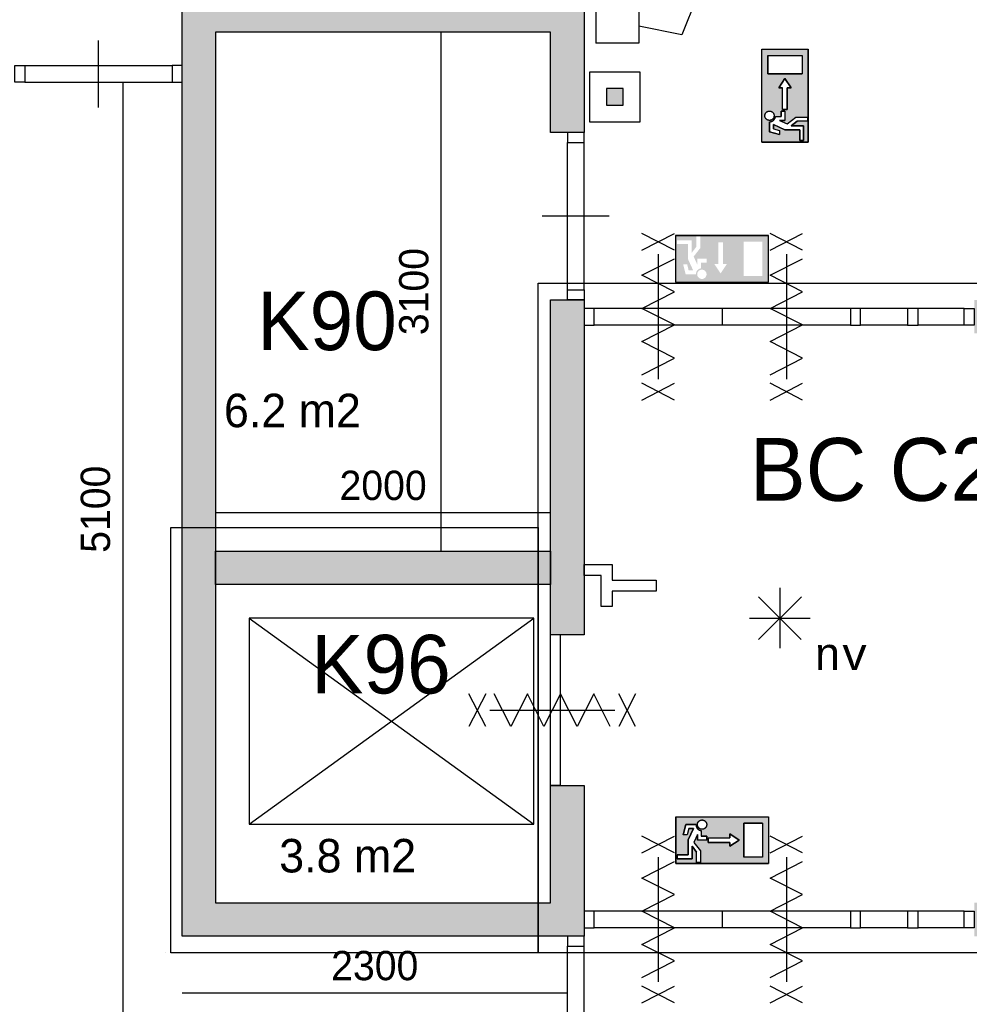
# Model space of a CAD drawing. Extents: x 319440 to 414317, y 3650 to 109188.
# Tile 30 of 46: x 353700 to 359371, y 71812 to 77693. Entities that reach past the tile are written whole.
import ezdxf
from ezdxf.enums import TextEntityAlignment as Align

# ---------------------------------------------------------------- set-up
doc = ezdxf.new("R2010")
doc.units = 0
doc.header["$MEASUREMENT"] = 0
doc.header["$PDMODE"] = 35
doc.header["$PDSIZE"] = -0.5
doc.layers.get('0').update_dxf_attribs({"linetype": 'CONTINUOUS'})
doc.layers.get('DEFPOINTS').update_dxf_attribs({"linetype": 'CONTINUOUS'})
for name, color, linetype in [('AA$1A---_ARCEER', 252, 'CONTINUOUS'), ('AL00---_BRANDBEVEILIGING', 252, 'CONTINUOUS'), ('AL22----_BINNENWAND', 252, 'CONTINUOUS'), ('AL32----_BINNENKOZIJN', 252, 'CONTINUOUS'), ('AM$1A---_MAATVOERING', 252, 'CONTINUOUS'), ('Brandweer', 252, 'CONTINUOUS'), ('LAYER01', 252, 'CONTINUOUS'), ('M2', 252, 'CONTINUOUS'), ('OMPARTIMENTERING', 252, 'CONTINUOUS')]:
    doc.layers.add(name, color=color, linetype=linetype)
doc.styles.add('B-01', font='b-gbp')
doc.styles.add('MONOTXT', font='MONOTXT')
doc.dimstyles.new('BBA_STAND', dxfattribs={"dimtxt": 175, "dimasz": 1, "dimexe": 1, "dimexo": 0.001, "dimgap": 75, "dimtad": 1, "dimdec": 0, "dimzin": 0, "dimdsep": 46, "dimtxsty": 'B-01', "dimblk": 'NONE', "dimblk1": 'NONE', "dimblk2": 'PIJL1', "dimcen": 1, "dimse1": 1, "dimse2": 1, "dimclrd": 256, "dimclre": 1, "dimclrt": 256, "dimadec": 0, "dimazin": 0, "dimtfac": 1, "dimtdec": 0, "dimtmove": 0, "dimatfit": 0, "dimldrblk": 'PIJL1', "dimfxl": 1, "dimtolj": 1, "dimtzin": 0, "dimarcsym": 0})

# ---------------------------------------------------------------- blocks, each defined once
blk = doc.blocks.new('*D88')
at = {"layer": 'AM$1A---_MAATVOERING', "lineweight": -2, "transparency": 16777216}
blk.add_line((354316, 77319.3), (354316, 72219), dxfattribs=at)
at = {"layer": 'DEFPOINTS', "color": 0, "transparency": 16777216}
for p in [(354670.4, 77319.3), (354316, 72219), (354670.4, 72219)]:
    blk.add_point(p, dxfattribs=at)
at = {"layer": 'AM$1A---_MAATVOERING', "transparency": 16777216, "insert": (354153.5, 74769.1), "char_height": 175, "attachment_point": 5, "rotation": 90, "style": 'B-01'}
blk.add_mtext('\\A1;5100', dxfattribs=at)
blk = doc.blocks.new('_None')
blk = doc.blocks.new('PIJL1')
at = {"color": 1, "linetype": 'ByBlock'}
blk.add_line((0, 82.6), (0, -82.6), dxfattribs=at)
blk.add_solid([(-100, 16.7), (-100, -16.7), (0, 0)], dxfattribs=at)
blk = doc.blocks.new('*D89')
at = {"layer": 'AM$1A---_MAATVOERING', "lineweight": -2, "transparency": 16777216}
blk.add_line((354316, 72219), (354316, 69669), dxfattribs=at)
at = {"layer": 'DEFPOINTS', "color": 0, "transparency": 16777216}
for p in [(354670.4, 72219), (354316, 69669), (354316, 69669)]:
    blk.add_point(p, dxfattribs=at)
at = {"layer": 'AM$1A---_MAATVOERING', "transparency": 16777216, "insert": (354153.5, 70944), "char_height": 175, "attachment_point": 5, "rotation": 90, "style": 'B-01'}
blk.add_mtext('\\A1;2550', dxfattribs=at)
blk = doc.blocks.new('*D90')
at = {"layer": 'AM$1A---_MAATVOERING', "lineweight": -2, "transparency": 16777216}
blk.add_line((354670.4, 71880), (356970.4, 71880), dxfattribs=at)
at = {"layer": 'DEFPOINTS', "color": 0, "transparency": 16777216}
for p in [(354670.4, 72219), (356970.4, 72219), (356970.4, 71880)]:
    blk.add_point(p, dxfattribs=at)
at = {"layer": 'AM$1A---_MAATVOERING', "transparency": 16777216, "insert": (355820.4, 72042.5), "char_height": 175, "attachment_point": 5, "style": 'B-01'}
blk.add_mtext('\\A1;2300', dxfattribs=at)
blk = doc.blocks.new('*D96')
at = {"layer": 'AM$1A---_MAATVOERING', "lineweight": -2, "transparency": 16777216}
blk.add_line((356217, 74519), (356217, 77619), dxfattribs=at)
at = {"layer": 'DEFPOINTS', "color": 0, "transparency": 16777216}
for p in [(356217, 77619), (356480, 77619), (356680, 74519)]:
    blk.add_point(p, dxfattribs=at)
at = {"layer": 'AM$1A---_MAATVOERING', "transparency": 16777216, "insert": (356054.5, 76069), "char_height": 175, "attachment_point": 5, "rotation": 90, "style": 'B-01'}
blk.add_mtext('\\A1;3100', dxfattribs=at)
blk = doc.blocks.new('*D97')
at = {"layer": 'AM$1A---_MAATVOERING', "lineweight": -2, "transparency": 16777216}
blk.add_line((356870.4, 74748), (354870.4, 74748), dxfattribs=at)
at = {"layer": 'DEFPOINTS', "color": 0, "transparency": 16777216}
for p in [(354870.4, 74748), (354870.4, 74682), (356870.4, 74682)]:
    blk.add_point(p, dxfattribs=at)
at = {"layer": 'AM$1A---_MAATVOERING', "transparency": 16777216, "insert": (355870.4, 74910.5), "char_height": 175, "attachment_point": 5, "style": 'B-01'}
blk.add_mtext('\\A1;2000', dxfattribs=at)

msp = doc.modelspace()

# ---------------------------------------------------------------- hatches: boundary and pattern name
at = {"layer": 'AA$1A---_ARCEER'}
h = msp.add_hatch(color=256, dxfattribs=at)
h.paths.add_polyline_path([(356870.4, 77619), (356870.4, 77019), (357070.4, 77019), (357070.4, 77819), (356865.4, 77819), (354670.4, 77819), (354670.4, 72219), (357070.4, 72219), (357070.4, 73119), (356870.4, 73119), (356870.4, 72419), (354870.4, 72419), (354870.4, 77619)])
h.paths.add_polyline_path([(357070.4, 74019), (357070.4, 76019), (356970.4, 76019), (356870.4, 76019), (356870.4, 74019)], flags=17)
h.paths.add_polyline_path([(363200.4, 75819), (363200.4, 72419), (359400.4, 72419), (359400.4, 72219), (363400.4, 72219), (363400.4, 76019), (359400.4, 76019), (359400.4, 75819)])
h.paths.add_polyline_path([(356870.4, 74319), (356870.4, 74519), (354870.4, 74519), (354870.4, 74319)], flags=16)
h.paths.add_polyline_path([(363200.4, 70619), (363200.4, 69669), (363300.4, 69669), (363300.4, 70719), (363200.4, 70719), (358870.4, 70719), (358870.4, 70619)])
h.paths.add_polyline_path([(357970.4, 70619), (357970.4, 70719), (356970.4, 70719), (356970.1, 69669), (357070.1, 69669), (357070.3, 70619)])
h.paths.add_polyline_path([(353595.4, 77419), (353595.4, 81329), (353495.4, 81329), (353495.4, 77419)])
h.paths.add_polyline_path([(349995.4, 77419), (349995.4, 81329), (349895.4, 81329), (349895.4, 77419)])
h.paths.add_polyline_path([(348920.4, 76469), (348920.4, 77319), (348820.4, 77319), (348820.4, 76469)])
h.paths.add_polyline_path([(348920.4, 69669), (348920.4, 72086), (348820.4, 72086), (348820.4, 69669)])
at = {"layer": 'AL00---_BRANDBEVEILIGING'}
msp.add_hatch(color=256, dxfattribs=at).paths.add_polyline_path([(357204, 77181.4), (357304, 77181.4), (357304, 77281.4), (357204, 77281.4)])
at = {"layer": 'Brandweer'}
h = msp.add_hatch(color=256, dxfattribs=at)
h.paths.add_polyline_path([(358408.6, 77516.9), (358131.2, 77516.9), (358131.2, 76962.1), (358408.6, 76962.1)])
h.paths.add_polyline_path([(358306.9, 77285.7), (358283.7, 77285.7), (358283.7, 77156.3), (358256, 77156.3), (358256, 77285.7), (358232.9, 77285.7), (358269.9, 77341.2)], flags=16)
h.paths.add_polyline_path([(358168.1, 77369), (358168.1, 77479.9), (358371.6, 77479.9), (358371.6, 77369)], flags=16)
h.paths.add_polyline_path([(358269.9, 77147), (358269.9, 77091.5), (358236.3, 77091.5), (358283.4, 77070.1), (358334.6, 77110), (358404, 77110), (358404, 77086.9), (358342.5, 77086.9), (358306.9, 77059.2), (358380.8, 77059.2), (358380.8, 76971.3), (358357.7, 76971.3), (358357.7, 77036), (358268.9, 77036), (358200.5, 77067.1), (358200.5, 77040.2), (358237.5, 77031), (358237.5, 77007.1), (358177.4, 77022.2), (358177.4, 77083.2), (358183.9, 77083.8), (358184.2, 77083.8), (358193.8, 77087.1), (358194.2, 77087.3), (358199.4, 77090.6), (358199.8, 77091), (358203.4, 77094.2), (358203.6, 77094.4), (358208, 77100.2), (358208.4, 77100.8), (358211.1, 77106.4), (358211.6, 77107.9), (358212.6, 77111.2), (358212.9, 77112.7), (358213, 77113), (358213, 77113.4), (358213.1, 77113.8), (358213.2, 77114.2), (358213.2, 77114.6), (358246.8, 77114.6), (358246.8, 77147)], flags=16)
h.paths.add_polyline_path([(358203.1, 77108.7), (358201.2, 77104.9), (358201, 77104.7), (358198.9, 77101.6), (358198.8, 77101.5), (358196.1, 77098.7), (358192.9, 77096.2), (358191.1, 77095.1), (358190.4, 77094.7), (358186.8, 77093.1), (358182.7, 77092), (358182.8, 77092), (358180.8, 77091.7), (358179.9, 77091.6), (358176, 77091.5), (358172, 77092), (358167.9, 77093.1), (358168, 77093.1), (358164.2, 77094.8), (358163.9, 77095), (358160.8, 77096.9), (358159.7, 77097.9), (358159.6, 77098), (358159.7, 77097.9), (358159.6, 77098), (358157.6, 77099.7), (358157.3, 77100.1), (358155.1, 77102.7), (358154.2, 77104), (358154.1, 77104.1), (358154.2, 77104), (358154.2, 77104.1), (358152.9, 77106.2), (358152.1, 77107.8), (358151.8, 77108.4), (358152, 77108), (358150.8, 77111.2), (358150.3, 77113.5), (358150.1, 77114), (358149.6, 77117.9), (358149.7, 77122), (358150.4, 77126), (358151.7, 77129.9), (358152.4, 77131.2), (358152.4, 77131.3), (358152.3, 77131.2), (358152.4, 77131.4), (358153.5, 77133.6), (358155.9, 77136.9), (358157, 77138.1), (358157.5, 77138.6), (358157.3, 77138.4), (358157.8, 77138.9), (358158.7, 77139.9), (358160.3, 77141.1), (358160.9, 77141.7), (358164.3, 77143.8), (358168, 77145.5), (358171.9, 77146.5), (358173.9, 77146.8), (358174.4, 77146.9), (358174, 77146.8), (358177.4, 77147.1), (358177.4, 77147.1), (358181.5, 77146.8), (358185.4, 77145.9), (358187.3, 77145.2), (358187.9, 77145), (358187.4, 77145.2), (358190.5, 77143.8), (358194, 77141.6), (358195.2, 77140.6), (358195.3, 77140.4), (358195.2, 77140.6), (358195.3, 77140.5), (358197.1, 77138.9), (358199.7, 77135.8), (358201.9, 77132.4), (358203.6, 77128.7), (358204.7, 77124.7), (358205.2, 77120.6), (358205.1, 77116.5), (358204.4, 77112.5), (358204.3, 77112.4)], flags=16)
h = msp.add_hatch(color=256, dxfattribs=at)
h.paths.add_polyline_path([(358171.4, 76403.4), (358171.4, 76126), (357616.6, 76126), (357616.6, 76403.4)])
h.paths.add_polyline_path([(357899.5, 76362.5), (357871.8, 76362.5), (357871.8, 76233.1), (357848.6, 76233.1), (357885.6, 76177.6), (357922.6, 76233.1), (357899.5, 76233.1)], flags=16)
h.paths.add_polyline_path([(358023.5, 76163), (358134.4, 76163), (358134.4, 76366.4), (358023.5, 76366.4)], flags=16)
h.paths.add_polyline_path([(357801.5, 76264.7), (357746, 76264.7), (357746, 76231.1), (357724.6, 76278.2), (357764.5, 76329.5), (357764.5, 76398.8), (357741.4, 76398.8), (357741.4, 76337.4), (357713.7, 76301.8), (357713.7, 76375.7), (357625.8, 76375.7), (357625.8, 76352.6), (357690.5, 76352.6), (357690.5, 76263.8), (357721.7, 76195.4), (357694.7, 76195.4), (357685.5, 76232.4), (357661.6, 76232.4), (357676.7, 76172.2), (357737.7, 76172.2), (357738.3, 76178.7), (357738.3, 76179.1), (357741.6, 76188.6), (357741.8, 76189.1), (357745.1, 76194.2), (357745.5, 76194.7), (357748.7, 76198.2), (357748.9, 76198.4), (357754.7, 76202.9), (357755.3, 76203.2), (357760.9, 76205.9), (357762.4, 76206.5), (357765.7, 76207.4), (357767.2, 76207.8), (357767.5, 76207.8), (357767.9, 76207.9), (357768.3, 76207.9), (357768.7, 76208), (357769.2, 76208.1), (357769.2, 76241.6), (357801.5, 76241.6)], flags=16)
h.paths.add_polyline_path([(357786.9, 76196.8), (357783.2, 76198.4), (357779.2, 76199.5), (357775.1, 76200), (357771, 76199.9), (357767, 76199.2), (357766.9, 76199.2), (357763.2, 76197.9), (357759.4, 76196.1), (357759.2, 76195.9), (357756.1, 76193.7), (357756, 76193.6), (357753.2, 76190.9), (357750.7, 76187.7), (357749.6, 76185.9), (357749.2, 76185.3), (357747.6, 76181.6), (357746.5, 76177.5), (357746.5, 76177.6), (357746.2, 76175.6), (357746.1, 76174.8), (357746, 76170.9), (357746.5, 76166.8), (357747.6, 76162.8), (357747.6, 76162.9), (357749.3, 76159), (357749.5, 76158.7), (357751.5, 76155.7), (357752.4, 76154.5), (357752.5, 76154.4), (357752.4, 76154.5), (357752.5, 76154.4), (357754.2, 76152.5), (357754.6, 76152.2), (357757.2, 76149.9), (357758.5, 76149.1), (357758.6, 76149), (357758.5, 76149.1), (357758.6, 76149), (357760.7, 76147.7), (357762.4, 76147), (357762.9, 76146.6), (357762.5, 76146.9), (357765.7, 76145.6), (357768, 76145.1), (357768.5, 76144.9), (357772.4, 76144.5), (357776.5, 76144.6), (357780.5, 76145.3), (357784.4, 76146.5), (357785.7, 76147.2), (357785.8, 76147.2), (357785.7, 76147.2), (357785.9, 76147.3), (357788.1, 76148.4), (357791.4, 76150.7), (357792.6, 76151.8), (357793.1, 76152.3), (357792.9, 76152.1), (357793.4, 76152.6), (357794.4, 76153.5), (357795.6, 76155.2), (357796.2, 76155.7), (357798.3, 76159.2), (357800, 76162.9), (357801, 76166.8), (357801.3, 76168.8), (357801.4, 76169.3), (357801.3, 76168.8), (357801.6, 76172.2), (357801.6, 76172.2), (357801.3, 76176.4), (357800.4, 76180.3), (357799.7, 76182.2), (357799.5, 76182.7), (357799.7, 76182.3), (357798.3, 76185.3), (357796.1, 76188.8), (357795.1, 76190), (357795, 76190.2), (357795.1, 76190), (357795, 76190.1), (357793.4, 76191.9), (357790.4, 76194.6)], flags=16)
h = msp.add_hatch(color=256, dxfattribs=at)
h.paths.add_polyline_path([(358172.5, 72654.3), (358172.5, 72931.8), (357617.7, 72931.8), (357617.7, 72654.3)])
h.paths.add_polyline_path([(357941.3, 72756), (357941.3, 72779.2), (357811.9, 72779.2), (357811.9, 72806.9), (357941.3, 72806.9), (357941.3, 72830), (357996.8, 72793)], flags=16)
h.paths.add_polyline_path([(358024.6, 72894.8), (358135.5, 72894.8), (358135.5, 72691.3), (358024.6, 72691.3)], flags=16)
h.paths.add_polyline_path([(357802.6, 72793), (357747.1, 72793), (357747.1, 72826.6), (357725.7, 72779.6), (357765.6, 72728.3), (357765.6, 72658.9), (357742.5, 72658.9), (357742.5, 72720.4), (357714.8, 72756), (357714.8, 72682.1), (357626.9, 72682.1), (357626.9, 72705.2), (357691.6, 72705.2), (357691.6, 72794), (357722.7, 72862.4), (357695.8, 72862.4), (357686.6, 72825.4), (357662.7, 72825.4), (357677.8, 72885.5), (357738.8, 72885.5), (357739.4, 72879), (357739.4, 72878.7), (357742.7, 72869.1), (357742.9, 72868.7), (357746.2, 72863.5), (357746.6, 72863.1), (357749.8, 72859.5), (357750, 72859.3), (357755.8, 72854.9), (357756.3, 72854.6), (357762, 72851.8), (357763.5, 72851.3), (357766.8, 72850.4), (357768.3, 72850), (357768.6, 72849.9), (357769, 72849.9), (357769.4, 72849.8), (357769.8, 72849.8), (357770.2, 72849.7), (357770.2, 72816.2), (357802.6, 72816.2)], flags=16)
h.paths.add_polyline_path([(357764.3, 72859.8), (357760.5, 72861.7), (357760.3, 72861.9), (357757.2, 72864), (357757.1, 72864.1), (357754.3, 72866.8), (357751.8, 72870.1), (357750.7, 72871.8), (357750.3, 72872.5), (357748.7, 72876.2), (357747.6, 72880.2), (357747.6, 72880.1), (357747.3, 72882.1), (357747.2, 72883), (357747.1, 72886.9), (357747.6, 72891), (357748.7, 72895), (357748.7, 72894.9), (357750.4, 72898.7), (357750.6, 72899), (357752.5, 72902.1), (357753.5, 72903.2), (357753.6, 72903.3), (357753.5, 72903.2), (357753.6, 72903.3), (357755.3, 72905.3), (357755.7, 72905.6), (357758.3, 72907.8), (357759.6, 72908.7), (357759.7, 72908.8), (357759.6, 72908.7), (357759.7, 72908.7), (357761.8, 72910), (357763.4, 72910.8), (357764, 72911.1), (357763.6, 72910.9), (357766.8, 72912.1), (357769.1, 72912.7), (357769.6, 72912.8), (357773.5, 72913.3), (357777.6, 72913.2), (357781.6, 72912.5), (357785.5, 72911.2), (357786.8, 72910.6), (357786.9, 72910.5), (357786.8, 72910.6), (357786.9, 72910.5), (357789.2, 72909.4), (357792.5, 72907), (357793.7, 72905.9), (357794.2, 72905.4), (357794, 72905.6), (357794.5, 72905.1), (357795.5, 72904.2), (357796.7, 72902.6), (357797.3, 72902), (357799.4, 72898.6), (357801.1, 72894.9), (357802.1, 72891), (357802.4, 72889), (357802.5, 72888.5), (357802.4, 72888.9), (357802.7, 72885.5), (357802.7, 72885.5), (357802.4, 72881.4), (357801.5, 72877.5), (357800.8, 72875.6), (357800.6, 72875), (357800.8, 72875.5), (357799.4, 72872.4), (357797.2, 72868.9), (357796.2, 72867.7), (357796, 72867.6), (357796.2, 72867.7), (357796.1, 72867.6), (357794.5, 72865.8), (357791.4, 72863.2), (357788, 72861), (357784.3, 72859.3), (357780.3, 72858.2), (357776.2, 72857.7), (357772.1, 72857.8), (357768.1, 72858.5), (357767.9, 72858.6)], flags=16)

# ---------------------------------------------------------------- linework, layer by layer
at = {"layer": 'AL00---_BRANDBEVEILIGING'}
msp.add_lwpolyline([(357104, 77081.5), (357104, 77381.4), (357404, 77381.4), (357404, 77081.4), (357104, 77081.4)], dxfattribs=at)
msp.add_lwpolyline([(357204, 77181.4), (357304, 77181.4), (357304, 77281.4), (357204, 77281.4)], close=True, dxfattribs=at)
at = {"layer": 'AL22----_BINNENWAND'}
for points in [[(354670.4, 72219), (354670.4, 77819)], [(357070.4, 77819), (357070.4, 77019)], [(356870.4, 77619), (354870.4, 77619)], [(354870.4, 77619), (354870.4, 72419)], [(356870.4, 77019), (356870.4, 77619)], [(357070.4, 77019), (356870.4, 77019)], [(356870.4, 74019), (356870.4, 76019)], [(356870.4, 76019), (357070.4, 76019)], [(357070.4, 76019), (357070.4, 74019)], [(354870.4, 74519), (356870.4, 74519)], [(354870.4, 74319), (354870.4, 74519)], [(356870.4, 74519), (356870.4, 74319)], [(356870.4, 74319), (354870.4, 74319)], [(355070.4, 72889), (356770.4, 74119)], [(355070.4, 74119), (356770.4, 72889)], [(357070.4, 74019), (356870.4, 74019)], [(356870.4, 73119), (357070.4, 73119)], [(356870.4, 72419), (356870.4, 73119)], [(357070.4, 73119), (357070.4, 72219)], [(354870.4, 72419), (356870.4, 72419)], [(357070.4, 72219), (354670.4, 72219)]]:
    msp.add_lwpolyline(points, dxfattribs=at)
msp.add_lwpolyline([(356770.4, 72889), (356770.4, 74119), (355070.4, 74119), (355070.4, 72889)], close=True, dxfattribs=at)
at = {"layer": 'AL32----_BINNENKOZIJN'}
for points in [[(354170.5, 77169), (354170.5, 77369), (354170.5, 77569)], [(353730.4, 77419), (354610.6, 77419)], [(353730.4, 77319), (354610.6, 77319.3)], [(356970.4, 76079), (356970.4, 76959.3)], [(357070.4, 76079), (357070.1, 76959.3)], [(357220.4, 76519.1), (357020.4, 76519.1), (356820.4, 76519.1)], [(358660.6, 75968.3), (357130.1, 75968.3)], [(357895.4, 75968.3), (357895.4, 75919), (357895.4, 75869.3)], [(359000.6, 75968.3), (358720.4, 75968.3)], [(359340.6, 75968.3), (359064.5, 75968.3)], [(358660.6, 75869.3), (357130.1, 75869.3)], [(359000.6, 75869.3), (358720.4, 75869.3)], [(359340.6, 75869.3), (359064.5, 75869.3)], [(356870.4, 73119), (356870.4, 74019)], [(356930.4, 74019), (356870.4, 74019)], [(356930.4, 73119), (356930.4, 74019)], [(356930.4, 73119), (356870.4, 73119)], [(358660.6, 72368.3), (357130.1, 72368.3)], [(357895.4, 72368.3), (357895.4, 72319), (357895.4, 72269.3)], [(359000.6, 72368.3), (358720.4, 72368.3)], [(359340.6, 72368.3), (359064.5, 72368.3)], [(358660.6, 72269.3), (357130.1, 72269.3)], [(359000.6, 72269.3), (358720.4, 72269.3)], [(359340.6, 72269.3), (359064.5, 72269.3)], [(356970.4, 70779), (356970.4, 72159.3)], [(357070.4, 70779), (357070.1, 72159.3)]]:
    msp.add_lwpolyline(points, dxfattribs=at)
for points in [[(353670.4, 77419), (353730.4, 77419), (353730.4, 77319), (353670.4, 77319)], [(354670.4, 77419), (354610.6, 77419), (354610.6, 77319.3), (354670.4, 77319.3)], [(356970.4, 77019), (356970.4, 76959.3), (357070.1, 76959.3), (357070.1, 77019)], [(356970.4, 76019), (356970.4, 76079), (357070.4, 76079), (357070.4, 76019)], [(357070.4, 75869.3), (357130.1, 75869.3), (357130.1, 75968.3), (357070.4, 75968.3)], [(358660.6, 75869.3), (358720.4, 75869.3), (358720.4, 75968.3), (358660.6, 75968.3)], [(359000.6, 75869.3), (359064.5, 75869.3), (359064.5, 75968.3), (359000.6, 75968.3)], [(359400.4, 75869.3), (359340.6, 75869.3), (359340.6, 75968.3), (359400.4, 75968.3)], [(357070.4, 72269.3), (357130.1, 72269.3), (357130.1, 72368.3), (357070.4, 72368.3)], [(358660.6, 72269.3), (358720.4, 72269.3), (358720.4, 72368.3), (358660.6, 72368.3)], [(359000.6, 72269.3), (359064.5, 72269.3), (359064.5, 72368.3), (359000.6, 72368.3)], [(359400.4, 72269.3), (359340.6, 72269.3), (359340.6, 72368.3), (359400.4, 72368.3)], [(356970.4, 72219), (356970.4, 72159.3), (357070.1, 72159.3), (357070.1, 72219)]]:
    msp.add_lwpolyline(points, close=True, dxfattribs=at)
at = {"layer": 'Brandweer'}
for p, q in [((357756.5, 77859.5), (357653.9, 77603.1)), ((357141, 77808.2), (357141, 77551.8)), ((357397.5, 77808.2), (357397.5, 77551.8)), ((357653.9, 77603.1), (357397.5, 77654.4)), ((357397.5, 77551.8), (357141, 77551.8)), ((358131.2, 76962.1), (358131.2, 77516.9)), ((358131.2, 77516.9), (358408.6, 77516.9)), ((358408.6, 76962.1), (358408.6, 77516.9)), ((358168.1, 77479.9), (358371.6, 77479.9)), ((358168.1, 77479.9), (358168.1, 77369)), ((358371.6, 77479.9), (358371.6, 77369)), ((358168.1, 77369), (358371.6, 77369)), ((358269.9, 77341.2), (358232.9, 77285.7)), ((358306.9, 77285.7), (358269.9, 77341.2)), ((358232.9, 77285.7), (358256, 77285.7)), ((358256, 77156.3), (358256, 77285.7)), ((358283.7, 77156.3), (358283.7, 77285.7)), ((358283.7, 77285.7), (358306.9, 77285.7)), ((358256, 77156.3), (358283.7, 77156.3)), ((358213.2, 77114.6), (358246.8, 77114.6)), ((358269.9, 77147), (358246.8, 77147)), ((358246.8, 77147), (358246.8, 77114.6)), ((358269.9, 77147), (358269.9, 77091.5)), ((358283.2, 77070), (358334.6, 77110)), ((358334.6, 77110), (358404, 77110)), ((358404, 77110), (358404, 77086.9)), ((358177.4, 77083.2), (358177.4, 77022.2)), ((358200.5, 77040.2), (358200.5, 77067.1)), ((358200.5, 77067.1), (358268.9, 77036)), ((358200.5, 77040.2), (358237.5, 77031)), ((358236.3, 77091.5), (358283.4, 77070.1)), ((358236.3, 77091.5), (358269.9, 77091.5)), ((358268.9, 77036), (358357.7, 77036)), ((358306.9, 77059.2), (358342.5, 77086.9)), ((358380.8, 77059.2), (358306.9, 77059.2)), ((358404, 77086.9), (358342.5, 77086.9)), ((358357.7, 77036), (358357.7, 76971.3)), ((358380.8, 76971.3), (358380.8, 77059.2)), ((358177.4, 77022.2), (358237.5, 77007.1)), ((358237.5, 77031), (358237.5, 77007.1)), ((358131.2, 76962.1), (358408.6, 76962.1)), ((358357.7, 76971.3), (358380.8, 76971.3)), ((357616.6, 76403.4), (358171.4, 76403.4)), ((358239.3, 74298.9, 2600), (358239.3, 73939.1, 2600)), ((358112.1, 73990.5, 2600), (358367.8, 74246.2, 2600)), ((358112.1, 74246.2, 2600), (358366.6, 73991.8, 2600)), ((358058.5, 74118.1, 2600), (358420.2, 74118.1, 2600)), ((357617.7, 72931.8), (357617.7, 72654.3)), ((357617.7, 72931.8), (358172.5, 72931.8)), ((358172.5, 72931.8), (358172.5, 72654.3)), ((357677.8, 72885.5), (357662.7, 72825.4)), ((357738.8, 72885.5), (357677.8, 72885.5)), ((357695.8, 72862.4), (357686.6, 72825.4)), ((357722.7, 72862.4), (357691.6, 72794)), ((357695.8, 72862.4), (357722.7, 72862.4)), ((358024.6, 72894.8), (358024.6, 72691.3)), ((358135.5, 72894.8), (358024.6, 72894.8)), ((358135.5, 72894.8), (358135.5, 72691.3)), ((357686.6, 72825.4), (357662.7, 72825.4)), ((357747.1, 72826.6), (357725.7, 72779.6)), ((357747.1, 72826.6), (357747.1, 72793)), ((357770.2, 72849.7), (357770.2, 72816.2)), ((357802.6, 72816.2), (357770.2, 72816.2)), ((357802.6, 72793), (357802.6, 72816.2)), ((357811.9, 72806.9), (357941.3, 72806.9)), ((357811.9, 72806.9), (357811.9, 72779.2)), ((357941.3, 72830), (357941.3, 72806.9)), ((357996.8, 72793), (357941.3, 72830)), ((357691.6, 72794), (357691.6, 72705.2)), ((357714.8, 72682.1), (357714.8, 72756)), ((357714.8, 72756), (357742.5, 72720.4)), ((357725.6, 72779.7), (357765.6, 72728.3)), ((357802.6, 72793), (357747.1, 72793)), ((357811.9, 72779.2), (357941.3, 72779.2)), ((357941.3, 72756), (357996.8, 72793)), ((357941.3, 72779.2), (357941.3, 72756)), ((357626.9, 72705.2), (357626.9, 72682.1)), ((357691.6, 72705.2), (357626.9, 72705.2)), ((357626.9, 72682.1), (357714.8, 72682.1)), ((357742.5, 72658.9), (357742.5, 72720.4)), ((357765.6, 72728.3), (357765.6, 72658.9)), ((358135.5, 72691.3), (358024.6, 72691.3)), ((357617.7, 72654.3), (358172.5, 72654.3)), ((357765.6, 72658.9), (357742.5, 72658.9))]:
    msp.add_line(p, q, dxfattribs=at)
for points in [[(358408.6, 76962.1), (358131.2, 76962.1), (358131.2, 77516.9), (358408.6, 77516.9), (358408.6, 76962.1)], [(358371.6, 77369), (358168.1, 77369), (358168.1, 77479.9), (358371.6, 77479.9), (358371.6, 77369)], [(358283.7, 77156.3), (358256, 77156.3), (358256, 77285.7), (358232.9, 77285.7), (358269.9, 77341.2), (358306.9, 77285.7), (358283.7, 77285.7), (358283.7, 77156.3)], [(358157.8, 77138.9), (358158.8, 77139.8), (358159.8, 77140.7), (358160.9, 77141.6), (358162, 77142.3), (358163.1, 77143.1), (358164.3, 77143.7), (358165.5, 77144.4), (358166.8, 77144.9), (358168, 77145.4), (358169.3, 77145.8), (358170.7, 77146.2), (358172, 77146.5), (358173.3, 77146.7), (358174.7, 77146.9), (358176, 77147), (358177.4, 77147), (358178.8, 77147), (358180.1, 77146.9), (358181.5, 77146.7), (358182.8, 77146.5), (358184.1, 77146.2), (358185.4, 77145.8), (358186.7, 77145.4), (358188, 77144.9), (358189.3, 77144.4), (358190.5, 77143.7), (358191.7, 77143.1), (358192.8, 77142.3), (358193.9, 77141.6), (358195, 77140.7), (358196, 77139.8), (358197, 77138.9), (358198, 77137.9), (358198.8, 77136.9), (358199.7, 77135.8), (358200.5, 77134.7), (358201.2, 77133.5), (358201.9, 77132.3), (358202.5, 77131.1), (358203, 77129.9), (358203.5, 77128.6), (358203.9, 77127.3), (358204.3, 77126), (358204.6, 77124.7), (358204.8, 77123.3), (358205, 77122), (358205.1, 77120.6), (358205.1, 77119.3), (358205.1, 77117.9), (358205, 77116.6), (358204.8, 77115.2), (358204.6, 77113.9), (358204.3, 77112.5), (358203.9, 77111.2), (358203.5, 77109.9), (358203, 77108.7), (358202.5, 77107.4), (358201.9, 77106.2), (358201.2, 77105), (358200.5, 77103.9), (358199.7, 77102.7), (358198.8, 77101.7), (358198, 77100.6), (358197, 77099.7), (358196, 77098.7), (358195, 77097.8), (358193.9, 77097), (358192.8, 77096.2), (358191.7, 77095.5), (358190.5, 77094.8), (358189.3, 77094.2), (358188, 77093.6), (358186.7, 77093.1), (358185.4, 77092.7), (358184.1, 77092.4), (358182.8, 77092.1), (358181.5, 77091.8), (358180.1, 77091.7), (358178.8, 77091.6), (358177.4, 77091.5), (358176, 77091.6), (358174.7, 77091.7), (358173.3, 77091.8), (358172, 77092.1), (358170.7, 77092.4), (358169.3, 77092.7), (358168, 77093.1), (358166.8, 77093.6), (358165.5, 77094.2), (358164.3, 77094.8), (358163.1, 77095.5), (358162, 77096.2), (358160.9, 77097), (358159.8, 77097.8), (358158.8, 77098.7), (358157.8, 77099.7), (358156.8, 77100.6), (358155.9, 77101.7), (358155.1, 77102.7), (358154.3, 77103.9), (358153.6, 77105), (358152.9, 77106.2), (358152.3, 77107.4), (358151.8, 77108.7), (358151.3, 77109.9), (358150.8, 77111.2), (358150.5, 77112.5), (358150.2, 77113.9), (358149.9, 77115.2), (358149.8, 77116.6), (358149.7, 77117.9), (358149.6, 77119.3), (358149.7, 77120.6), (358149.8, 77122), (358149.9, 77123.3), (358150.2, 77124.7), (358150.5, 77126), (358150.8, 77127.3), (358151.3, 77128.6), (358151.8, 77129.9), (358152.3, 77131.1), (358152.9, 77132.4), (358153.6, 77133.5), (358154.3, 77134.7), (358155.1, 77135.8), (358155.9, 77136.9), (358156.8, 77137.9), (358157.8, 77138.9)], [(358173.3, 77091.8), (358168.7, 77092.9), (358163.5, 77095.2), (358159.7, 77097.9), (358157.1, 77100.3), (358154.2, 77104), (358152.1, 77107.9), (358150.2, 77113.6), (358149.7, 77120.9), (358150.8, 77127.2), (358152.4, 77131.2), (358153.5, 77133.4), (358155.2, 77136), (358157, 77138.1), (358160.4, 77141.2), (358164, 77143.6), (358168.3, 77145.5), (358174, 77146.8), (358178.3, 77147), (358181.8, 77146.7), (358187.4, 77145.1), (358190.9, 77143.5), (358195.2, 77140.5), (358199.4, 77136.2), (358201.3, 77133.3), (358203.4, 77128.9), (358204.6, 77124.6), (358205.1, 77117.9), (358204.1, 77111.8), (358202.5, 77107.6), (358200.7, 77104.3), (358198.4, 77101.1), (358194.9, 77097.8), (358191, 77095.1), (358187.7, 77093.5), (358183.5, 77092.2), (358180.7, 77091.7), (358176.1, 77091.6), (358173.3, 77091.8)], [(358380.8, 76971.3), (358357.7, 76971.3), (358357.7, 77036), (358268.9, 77036), (358200.5, 77067.1), (358200.5, 77040.2), (358237.5, 77031), (358237.5, 77007.1), (358177.4, 77022.2), (358177.4, 77083.2), (358183.2, 77083.6), (358185.7, 77084.1), (358188.3, 77084.8), (358191, 77085.8), (358194.5, 77087.5), (358197.2, 77089.1), (358199.1, 77090.4), (358201.4, 77092.3), (358203.3, 77094.1), (358205.8, 77096.9), (358207.7, 77099.7), (358209.5, 77102.7), (358210.8, 77105.6), (358212.2, 77109.7), (358212.9, 77112.7), (358213.6, 77114.6), (358246.8, 77114.6), (358246.8, 77147), (358269.9, 77147), (358269.9, 77091.5), (358236.3, 77091.5), (358283.4, 77070.1), (358334.6, 77110), (358404, 77110), (358404, 77086.9), (358342.5, 77086.9), (358306.9, 77059.2), (358380.8, 77059.2), (358380.8, 76971.3)], [(358177.4, 77083.2), (358177.8, 77083.2), (358178.2, 77083.2), (358178.6, 77083.2), (358179, 77083.2), (358179.4, 77083.2), (358179.8, 77083.2), (358180.2, 77083.3), (358180.6, 77083.3), (358181.1, 77083.3), (358181.5, 77083.4), (358181.9, 77083.4), (358182.3, 77083.5), (358182.7, 77083.5), (358183.1, 77083.6), (358183.5, 77083.7), (358183.9, 77083.7), (358184.3, 77083.8), (358184.7, 77083.9), (358185.1, 77084), (358185.5, 77084.1), (358185.9, 77084.2), (358186.3, 77084.3), (358186.6, 77084.4), (358187, 77084.5), (358187.4, 77084.6), (358187.8, 77084.7), (358188.2, 77084.8), (358188.6, 77084.9), (358189, 77085.1), (358189.4, 77085.2), (358189.8, 77085.3), (358190.1, 77085.5), (358190.5, 77085.6), (358190.9, 77085.8), (358191.3, 77085.9), (358191.6, 77086.1), (358192, 77086.2), (358192.4, 77086.4), (358192.8, 77086.6), (358193.1, 77086.8), (358193.5, 77086.9), (358193.9, 77087.1), (358194.2, 77087.3), (358194.6, 77087.5), (358194.9, 77087.7), (358195.3, 77087.9), (358195.6, 77088.1), (358196, 77088.3), (358196.3, 77088.5), (358196.7, 77088.7), (358197, 77089), (358197.4, 77089.2), (358197.7, 77089.4), (358198, 77089.6), (358198.4, 77089.9), (358198.7, 77090.1), (358199, 77090.4), (358199.4, 77090.6), (358199.7, 77090.8), (358200, 77091.1), (358200.3, 77091.4), (358200.6, 77091.6), (358200.9, 77091.9), (358201.2, 77092.1), (358201.5, 77092.4), (358201.8, 77092.7), (358202.1, 77093), (358202.4, 77093.3), (358202.7, 77093.5), (358203, 77093.8), (358203.3, 77094.1), (358203.6, 77094.4), (358203.9, 77094.7), (358204.1, 77095), (358204.4, 77095.3), (358204.7, 77095.6), (358204.9, 77095.9), (358205.2, 77096.2), (358205.5, 77096.5), (358205.7, 77096.9), (358206, 77097.2), (358206.2, 77097.5), (358206.5, 77097.8), (358206.7, 77098.2), (358206.9, 77098.5), (358207.2, 77098.8), (358207.4, 77099.2), (358207.6, 77099.5), (358207.8, 77099.8), (358208.1, 77100.2), (358208.3, 77100.5), (358208.5, 77100.9), (358208.7, 77101.2), (358208.9, 77101.6), (358209.1, 77101.9), (358209.3, 77102.3), (358209.5, 77102.7), (358209.6, 77103), (358209.8, 77103.4), (358210, 77103.8), (358210.2, 77104.1), (358210.3, 77104.5), (358210.5, 77104.9), (358210.7, 77105.2), (358210.8, 77105.6), (358211, 77106), (358211.1, 77106.4), (358211.3, 77106.8), (358211.4, 77107.1), (358211.5, 77107.5), (358211.7, 77107.9), (358211.8, 77108.3), (358211.9, 77108.7), (358212, 77109.1), (358212.2, 77109.5), (358212.3, 77109.9), (358212.4, 77110.3), (358212.5, 77110.6), (358212.6, 77111), (358212.6, 77111.4), (358212.7, 77111.8), (358212.8, 77112.2), (358212.9, 77112.6), (358213, 77113), (358213, 77113.4), (358213.1, 77113.8), (358213.2, 77114.2), (358213.2, 77114.6)], [(357609.5, 76316.5), (357416, 76416.5)], [(357416, 76316.5), (357609.5, 76416.5)], [(357616.6, 76403.4), (357616.6, 76126), (358171.4, 76126), (358171.4, 76403.4), (357616.6, 76403.4)], [(358374.8, 76316.5), (358181.3, 76416.5)], [(358181.3, 76316.5), (358374.8, 76416.5)], [(357512.8, 76291.5), (357512.8, 75546.5)], [(357512.8, 76291.5), (357512.8, 75546.5)], [(358278, 76291.5), (358278, 75546.5)], [(358278, 76291.5), (358278, 75546.5)], [(357416, 75572.5), (357609.5, 75671.5), (357416, 75770.5), (357609.5, 75869.5), (357416, 75968.5), (357609.5, 76067.5), (357416, 76166.5), (357609.5, 76265.5)], [(358181.3, 75572.5), (358374.8, 75671.5), (358181.3, 75770.5), (358374.8, 75869.5), (358181.3, 75968.5), (358374.8, 76067.5), (358181.3, 76166.5), (358374.8, 76265.5)], [(357609.5, 75421.5), (357416, 75521.5)], [(357416, 75421.5), (357609.5, 75521.5)], [(358374.8, 75421.5), (358181.3, 75521.5)], [(358181.3, 75421.5), (358374.8, 75521.5)], [(356483, 73472.2), (356383, 73665.8)], [(356483, 73665.8), (356383, 73472.2)], [(356483, 73472.2), (356383, 73665.8)], [(356483, 73665.8), (356383, 73472.2)], [(357227, 73472.2), (357128, 73665.8), (357029, 73472.2), (356930, 73665.8), (356831, 73472.2), (356732, 73665.8), (356633, 73472.2), (356534, 73665.8)], [(357227, 73472.2), (357128, 73665.8), (357029, 73472.2), (356930, 73665.8), (356831, 73472.2), (356732, 73665.8), (356633, 73472.2), (356534, 73665.8)], [(357378, 73472.2), (357278, 73665.8)], [(357378, 73665.8), (357278, 73472.2)], [(357378, 73472.2), (357278, 73665.8)], [(357378, 73665.8), (357278, 73472.2)], [(356508, 73569), (357253, 73569)], [(356508, 73569), (357253, 73569)], [(356508, 73569), (357253, 73569)], [(356508, 73569), (357253, 73569)], [(357617.7, 72654.3), (357617.7, 72931.8), (358172.5, 72931.8), (358172.5, 72654.3), (357617.7, 72654.3)], [(357626.9, 72682.1), (357626.9, 72705.2), (357691.6, 72705.2), (357691.6, 72794), (357722.7, 72862.4), (357695.8, 72862.4), (357686.6, 72825.4), (357662.7, 72825.4), (357677.8, 72885.5), (357738.8, 72885.5), (357739.2, 72879.7), (357739.7, 72877.2), (357740.4, 72874.6), (357741.4, 72871.9), (357743.1, 72868.4), (357744.7, 72865.7), (357746, 72863.8), (357747.9, 72861.5), (357749.7, 72859.6), (357752.5, 72857.1), (357755.3, 72855.2), (357758.3, 72853.4), (357761.2, 72852.1), (357765.3, 72850.7), (357768.3, 72850), (357770.2, 72849.3), (357770.2, 72816.2), (357802.6, 72816.2), (357802.6, 72793), (357747.1, 72793), (357747.1, 72826.6), (357725.7, 72779.6), (357765.6, 72728.3), (357765.6, 72658.9), (357742.5, 72658.9), (357742.5, 72720.4), (357714.8, 72756), (357714.8, 72682.1), (357626.9, 72682.1)], [(357738.8, 72885.5), (357738.8, 72885.1), (357738.8, 72884.7), (357738.8, 72884.3), (357738.8, 72883.9), (357738.8, 72883.5), (357738.8, 72883.1), (357738.9, 72882.7), (357738.9, 72882.3), (357738.9, 72881.9), (357739, 72881.5), (357739, 72881), (357739.1, 72880.6), (357739.1, 72880.2), (357739.2, 72879.8), (357739.3, 72879.4), (357739.3, 72879), (357739.4, 72878.6), (357739.5, 72878.2), (357739.6, 72877.8), (357739.7, 72877.4), (357739.8, 72877), (357739.9, 72876.6), (357740, 72876.3), (357740.1, 72875.9), (357740.2, 72875.5), (357740.3, 72875.1), (357740.4, 72874.7), (357740.5, 72874.3), (357740.7, 72873.9), (357740.8, 72873.5), (357740.9, 72873.2), (357741.1, 72872.8), (357741.2, 72872.4), (357741.4, 72872), (357741.5, 72871.6), (357741.7, 72871.3), (357741.8, 72870.9), (357742, 72870.5), (357742.2, 72870.1), (357742.4, 72869.8), (357742.5, 72869.4), (357742.7, 72869), (357742.9, 72868.7), (357743.1, 72868.3), (357743.3, 72868), (357743.5, 72867.6), (357743.7, 72867.3), (357743.9, 72866.9), (357744.1, 72866.6), (357744.3, 72866.2), (357744.6, 72865.9), (357744.8, 72865.5), (357745, 72865.2), (357745.2, 72864.9), (357745.5, 72864.5), (357745.7, 72864.2), (357745.9, 72863.9), (357746.2, 72863.6), (357746.4, 72863.2), (357746.7, 72862.9), (357747, 72862.6), (357747.2, 72862.3), (357747.5, 72862), (357747.7, 72861.7), (357748, 72861.4), (357748.3, 72861.1), (357748.6, 72860.8), (357748.8, 72860.5), (357749.1, 72860.2), (357749.4, 72859.9), (357749.7, 72859.6), (357750, 72859.3), (357750.3, 72859), (357750.6, 72858.8), (357750.9, 72858.5), (357751.2, 72858.2), (357751.5, 72858), (357751.8, 72857.7), (357752.1, 72857.4), (357752.5, 72857.2), (357752.8, 72856.9), (357753.1, 72856.7), (357753.4, 72856.4), (357753.8, 72856.2), (357754.1, 72856), (357754.4, 72855.7), (357754.8, 72855.5), (357755.1, 72855.3), (357755.4, 72855.1), (357755.8, 72854.9), (357756.1, 72854.6), (357756.5, 72854.4), (357756.8, 72854.2), (357757.2, 72854), (357757.5, 72853.8), (357757.9, 72853.6), (357758.3, 72853.4), (357758.6, 72853.3), (357759, 72853.1), (357759.4, 72852.9), (357759.7, 72852.7), (357760.1, 72852.6), (357760.5, 72852.4), (357760.8, 72852.2), (357761.2, 72852.1), (357761.6, 72851.9), (357762, 72851.8), (357762.4, 72851.6), (357762.7, 72851.5), (357763.1, 72851.4), (357763.5, 72851.2), (357763.9, 72851.1), (357764.3, 72851), (357764.7, 72850.9), (357765.1, 72850.8), (357765.5, 72850.6), (357765.9, 72850.5), (357766.2, 72850.4), (357766.6, 72850.3), (357767, 72850.3), (357767.4, 72850.2), (357767.8, 72850.1), (357768.2, 72850), (357768.6, 72849.9), (357769, 72849.9), (357769.4, 72849.8), (357769.8, 72849.8), (357770.2, 72849.7)], [(357794.5, 72905.1), (357795.4, 72904.1), (357796.3, 72903.1), (357797.2, 72902), (357797.9, 72900.9), (357798.7, 72899.8), (357799.3, 72898.6), (357799.9, 72897.4), (357800.5, 72896.1), (357801, 72894.9), (357801.4, 72893.6), (357801.8, 72892.3), (357802.1, 72890.9), (357802.3, 72889.6), (357802.5, 72888.2), (357802.6, 72886.9), (357802.6, 72885.5), (357802.6, 72884.2), (357802.5, 72882.8), (357802.3, 72881.4), (357802.1, 72880.1), (357801.8, 72878.8), (357801.4, 72877.5), (357801, 72876.2), (357800.5, 72874.9), (357799.9, 72873.7), (357799.3, 72872.4), (357798.7, 72871.3), (357797.9, 72870.1), (357797.2, 72869), (357796.3, 72867.9), (357795.4, 72866.9), (357794.5, 72865.9), (357793.5, 72865), (357792.5, 72864.1), (357791.4, 72863.2), (357790.3, 72862.4), (357789.1, 72861.7), (357787.9, 72861), (357786.7, 72860.4), (357785.5, 72859.9), (357784.2, 72859.4), (357782.9, 72859), (357781.6, 72858.6), (357780.3, 72858.3), (357778.9, 72858.1), (357777.6, 72857.9), (357776.2, 72857.8), (357774.9, 72857.8), (357773.5, 72857.8), (357772.1, 72857.9), (357770.8, 72858.1), (357769.5, 72858.3), (357768.1, 72858.6), (357766.8, 72859), (357765.5, 72859.4), (357764.2, 72859.9), (357763, 72860.4), (357761.8, 72861), (357760.6, 72861.7), (357759.5, 72862.4), (357758.3, 72863.2), (357757.3, 72864.1), (357756.2, 72865), (357755.3, 72865.9), (357754.3, 72866.9), (357753.4, 72867.9), (357752.6, 72869), (357751.8, 72870.1), (357751.1, 72871.3), (357750.4, 72872.4), (357749.8, 72873.7), (357749.2, 72874.9), (357748.7, 72876.2), (357748.3, 72877.5), (357748, 72878.8), (357747.7, 72880.1), (357747.4, 72881.4), (357747.3, 72882.8), (357747.2, 72884.2), (357747.1, 72885.5), (357747.2, 72886.9), (357747.3, 72888.2), (357747.4, 72889.6), (357747.7, 72890.9), (357748, 72892.3), (357748.3, 72893.6), (357748.7, 72894.9), (357749.2, 72896.1), (357749.8, 72897.4), (357750.4, 72898.6), (357751.1, 72899.8), (357751.8, 72900.9), (357752.6, 72902), (357753.4, 72903.1), (357754.3, 72904.1), (357755.3, 72905.1), (357756.2, 72906.1), (357757.3, 72907), (357758.3, 72907.8), (357759.5, 72908.6), (357760.6, 72909.3), (357761.8, 72910), (357763, 72910.6), (357764.3, 72911.1), (357765.5, 72911.6), (357766.8, 72912.1), (357768.1, 72912.4), (357769.5, 72912.7), (357770.8, 72913), (357772.1, 72913.1), (357773.5, 72913.2), (357774.9, 72913.3), (357776.2, 72913.2), (357777.6, 72913.1), (357778.9, 72913), (357780.3, 72912.7), (357781.6, 72912.4), (357782.9, 72912.1), (357784.2, 72911.6), (357785.5, 72911.1), (357786.7, 72910.6), (357787.9, 72910), (357789.1, 72909.3), (357790.3, 72908.6), (357791.4, 72907.8), (357792.5, 72907), (357793.5, 72906.1), (357794.5, 72905.1)], [(357747.4, 72889.6), (357748.5, 72894.2), (357750.8, 72899.4), (357753.5, 72903.2), (357755.9, 72905.8), (357759.6, 72908.7), (357763.5, 72910.8), (357769.2, 72912.7), (357776.5, 72913.2), (357782.7, 72912.1), (357786.8, 72910.5), (357789, 72909.4), (357791.6, 72907.7), (357793.7, 72905.9), (357796.8, 72902.5), (357799.2, 72898.9), (357801.1, 72894.6), (357802.4, 72888.9), (357802.6, 72884.7), (357802.3, 72881.1), (357800.7, 72875.5), (357799.1, 72872), (357796.1, 72867.7), (357791.7, 72863.5), (357788.9, 72861.6), (357784.5, 72859.5), (357780.2, 72858.3), (357773.5, 72857.8), (357767.4, 72858.8), (357763.2, 72860.4), (357759.9, 72862.2), (357756.7, 72864.6), (357753.4, 72868), (357750.7, 72871.9), (357749.1, 72875.2), (357747.8, 72879.4), (357747.3, 72882.2), (357747.2, 72886.8), (357747.4, 72889.6)], [(358024.6, 72691.3), (358024.6, 72894.8), (358135.5, 72894.8), (358135.5, 72691.3), (358024.6, 72691.3)], [(357609.5, 72716.5), (357416, 72816.5)], [(357416, 72716.5), (357609.5, 72816.5)], [(357811.9, 72779.2), (357811.9, 72806.9), (357941.3, 72806.9), (357941.3, 72830), (357996.8, 72793), (357941.3, 72756), (357941.3, 72779.2), (357811.9, 72779.2)], [(358374.8, 72716.5), (358181.3, 72816.5)], [(358181.3, 72716.5), (358374.8, 72816.5)], [(357512.8, 72691.5), (357512.8, 71946.5)], [(357512.8, 72691.5), (357512.8, 71946.5)], [(358278, 72691.5), (358278, 71946.5)], [(358278, 72691.5), (358278, 71946.5)], [(357416, 71972.5), (357609.5, 72071.5), (357416, 72170.5), (357609.5, 72269.5), (357416, 72368.5), (357609.5, 72467.5), (357416, 72566.5), (357609.5, 72665.5)], [(358181.3, 71972.5), (358374.8, 72071.5), (358181.3, 72170.5), (358374.8, 72269.5), (358181.3, 72368.5), (358374.8, 72467.5), (358181.3, 72566.5), (358374.8, 72665.5)], [(357609.5, 71821.5), (357416, 71921.5)], [(357416, 71821.5), (357609.5, 71921.5)], [(358374.8, 71821.5), (358181.3, 71921.5)], [(358181.3, 71821.5), (358374.8, 71921.5)]]:
    msp.add_lwpolyline(points, dxfattribs=at)
for points in [[(358177.4, 77083.2), (358184.1, 77083.8), (358194, 77087.2), (358199.5, 77090.7), (358203.4, 77094.3), (358208.2, 77100.4), (358211.3, 77106.8), (358212.7, 77111.6), (358213.6, 77114.6), (358246.8, 77114.6), (358246.8, 77147), (358269.9, 77147), (358269.9, 77091.5), (358236.3, 77091.5), (358283.4, 77070.1), (358334.6, 77110), (358404, 77110), (358404, 77086.9), (358342.5, 77086.9), (358306.9, 77059.2), (358380.8, 77059.2), (358380.8, 76971.3), (358357.7, 76971.3), (358357.7, 77036), (358268.9, 77036), (358200.5, 77067.1), (358200.5, 77040.2), (358237.5, 77031), (358237.5, 77007.1), (358177.4, 77022.2)], [(357070.4, 74374.3), (357070.4, 74439.7), (357238.7, 74439.7), (357238.7, 74346.2), (357500.5, 74346.2), (357500.5, 74280.8), (357238.7, 74280.8), (357238.7, 74187.3), (357173.2, 74187.3), (357173.2, 74374.3)], [(357738.8, 72885.5), (357739.4, 72878.8), (357742.8, 72868.9), (357746.3, 72863.4), (357749.9, 72859.5), (357756, 72854.7), (357762.4, 72851.6), (357767.2, 72850.2), (357770.2, 72849.3), (357770.2, 72816.2), (357802.6, 72816.2), (357802.6, 72793), (357747.1, 72793), (357747.1, 72826.6), (357725.7, 72779.6), (357765.6, 72728.3), (357765.6, 72658.9), (357742.5, 72658.9), (357742.5, 72720.4), (357714.8, 72756), (357714.8, 72682.1), (357626.9, 72682.1), (357626.9, 72705.2), (357691.6, 72705.2), (357691.6, 72794), (357722.7, 72862.4), (357695.8, 72862.4), (357686.6, 72825.4), (357662.7, 72825.4), (357677.8, 72885.5)]]:
    msp.add_lwpolyline(points, close=True, dxfattribs=at)
at = {"layer": 'OMPARTIMENTERING', "ltscale": 800}
msp.add_line((354570.4, 72119), (354570.4, 72119), dxfattribs=at)
msp.add_lwpolyline([(363500.4, 72119), (356795.4, 72119), (356795.4, 76119), (363500.4, 76119), (363500.4, 72119)], dxfattribs=at)
msp.add_lwpolyline([(356795.4, 72119), (354602, 72119), (354602, 74660), (356795.4, 74660)], close=True, dxfattribs=at)

# ---------------------------------------------------------------- texts
at = {"layer": 'Brandweer', "style": 'MONOTXT'}
msp.add_text('nv', height=185.94, dxfattribs=at).set_placement((358604.9, 73902.6, 2600), align=Align.MIDDLE)
at = {"layer": 'LAYER01', "style": 'B-01'}
for s, height, p in [('K90', 350, (355119.4, 75719.3)), ('BC C2', 375, (358059, 74819.5)), ('K96', 350, (355441.1, 73668.7))]:
    msp.add_text(s, height=height, rotation=0, dxfattribs=at).set_placement(p)
at = {"layer": 'M2', "char_height": 200, "width": 1805, "attachment_point": 1, "style": 'B-01'}
for s, insert in [('6.2 m2', (354920, 75459)), ('3.8 m2', (355250, 72800))]:
    msp.add_mtext(s, dxfattribs=dict(at, insert=insert))

# ---------------------------------------------------------------- dimensions: what is measured, and where the dimension line sits
at = {"layer": 'AM$1A---_MAATVOERING'}
for base, p1, p2, picture, middle in [((356217, 77619), (356680, 74519), (356480, 77619), '*D96', (356054.5, 76069)), ((354316, 72219), (354670.4, 77319.3), (354670.4, 72219), '*D88', (354153.5, 74769.1))]:
    dim = msp.add_linear_dim(base=base, p1=p1, p2=p2, angle=270, dimstyle='BBA_STAND', dxfattribs=at)
    dim.commit()
    dim.dimension.update_dxf_attribs({"geometry": picture, "text_midpoint": middle})
for base, p1, p2, picture, middle in [((354870.4, 74748), (356870.4, 74682), (354870.4, 74682), '*D97', (355870.4, 74910.5)), ((356970.4, 71880), (354670.4, 72219), (356970.4, 72219), '*D90', (355820.4, 72042.5))]:
    dim = msp.add_linear_dim(base=base, p1=p1, p2=p2, dimstyle='BBA_STAND', dxfattribs=at)
    dim.commit()
    dim.dimension.update_dxf_attribs({"geometry": picture, "text_midpoint": middle})
dim = msp.add_linear_dim(base=(354316, 69669), p1=(354670.4, 72219), p2=(354316, 69669), angle=270, dimstyle='BBA_STAND', override={"dimtmove": 1}, dxfattribs=at)
dim.commit()
dim.dimension.update_dxf_attribs({"geometry": '*D89', "text_midpoint": (354153.5, 70944)})

doc.saveas('drawing.dxf')
